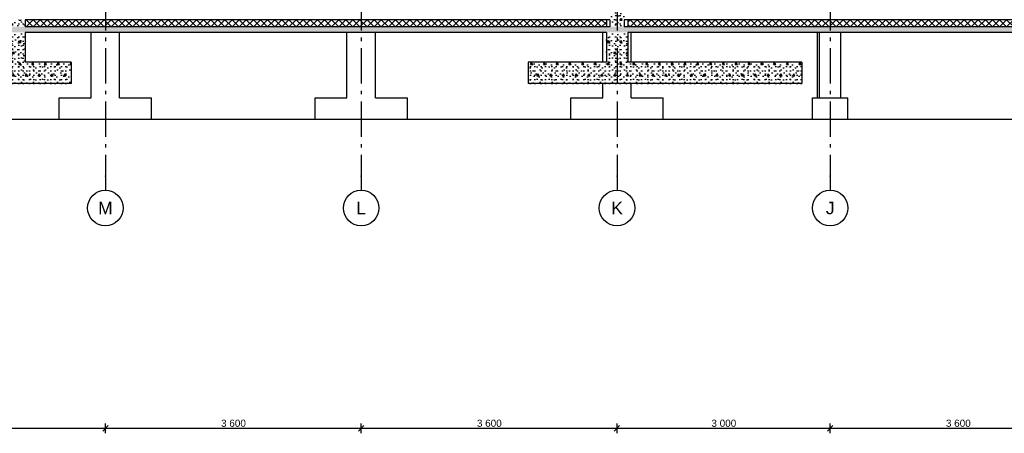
# Model space of a CAD drawing. Header units: millimetres. Extents: x -8544 to 51179, y -2070 to 13050.
# Tile 48 of 168: x 3611 to 17467, y -2070 to 3750. Entities that reach past the tile are written whole.
import ezdxf
from ezdxf.enums import TextEntityAlignment as Align

# ---------------------------------------------------------------- set-up
doc = ezdxf.new("R2010")
doc.units = ezdxf.units.MM
doc.header["$LTSCALE"] = 0.5
doc.header["$MEASUREMENT"] = 0
doc.linetypes.add('Akselinje', pattern=[1500, 1000, -200, 100, -200])
doc.linetypes.add('PLINE', pattern=[0])
for name, color, linetype in [('216- Direkte fundamentering', 7, 'Continuous'), ('216- Direkte fundamentering (Skravur)', 7, 'Continuous'), ('2411 Bærende innervegger betong', 7, 'Continuous'), ('2411 Bærende innervegger betong (Skravur)', 7, 'Continuous'), ('252- Gulv på grunn_ bunnplate', 7, 'Continuous'), ('252- Gulv på grunn_ bunnplate (Skravur)', 7, 'Continuous'), ('82-- Modullinjer', 7, 'Continuous'), ('842-M___1_50 Målsetting bygning', 7, 'Continuous')]:
    doc.layers.add(name, color=color, linetype=linetype)
doc.styles.add('GENERATED_STYLE_1', font='arial.ttf')
doc.styles.add('GENERATED_STYLE_2', font='arial.ttf')
doc.dimstyles.new('GENERATED_STYLE__1', dxfattribs={"dimtxt": 100, "dimasz": 71.25, "dimexe": 0.18, "dimexo": 0.0625, "dimgap": 0, "dimtad": 1, "dimtih": 1, "dimtoh": 1, "dimdec": 0, "dimzin": 0, "dimdsep": 46, "dimtxsty": 'GENERATED_STYLE_2', "dimblk": 'ARROWHEAD_6', "dimblk1": 'ARROWHEAD_6', "dimblk2": 'ARROWHEAD_6', "dimcen": 0.09, "dimclrd": 256, "dimclre": 256, "dimclrt": 256, "dimadec": 1, "dimazin": 0, "dimtfac": 1, "dimtdec": 4, "dimtmove": 0, "dimatfit": 3, "dimfxl": 1, "dimtolj": 1, "dimtzin": 0, "dimarcsym": 0})
pattern_1 = [(0, (0, 0), (0, 311.769), [30, -150]), (0, (90, 155.9), (0, 311.769), [30, -150]), (60, (0, 0), (-270, 155.8846), [30, -150]), (60, (180, 0), (-270, 155.8846), [30, -150]), (120, (30, 0), (270, 155.8846), [30, -150]), (120, (210, 0), (270, 155.8846), [30, -150]), (0, (0, 30), (0, 60), [0, -60, 0, -90]), (45, (30, 30), (-42.42641, 42.42641), [0, -45, 0, -75])]

# ---------------------------------------------------------------- blocks, each defined once
blk = doc.blocks.new('*X88')
at = {"layer": '252- Gulv på grunn_ bunnplate (Skravur)', "linetype": 'PLINE'}
for p, q in [((12167, 3717), (12200, 3750)), ((12200, 3650), (12300, 3750)), ((12300, 3650), (12200, 3750)), ((12300, 3650), (12400, 3750)), ((12400, 3650), (12300, 3750)), ((12400, 3650), (12500, 3750)), ((12500, 3650), (12400, 3750)), ((12500, 3650), (12600, 3750)), ((12600, 3650), (12500, 3750)), ((12600, 3650), (12700, 3750)), ((12700, 3650), (12600, 3750)), ((12700, 3650), (12800, 3750)), ((12800, 3650), (12700, 3750)), ((12800, 3650), (12900, 3750)), ((12900, 3650), (12800, 3750)), ((12900, 3650), (13000, 3750)), ((13000, 3650), (12900, 3750)), ((13000, 3650), (13100, 3750)), ((13100, 3650), (13000, 3750)), ((13100, 3650), (13200, 3750)), ((13200, 3650), (13100, 3750)), ((13200, 3650), (13300, 3750)), ((13300, 3650), (13200, 3750)), ((13300, 3650), (13400, 3750)), ((13400, 3650), (13300, 3750)), ((13400, 3650), (13500, 3750)), ((13500, 3650), (13400, 3750)), ((13500, 3650), (13600, 3750)), ((13600, 3650), (13500, 3750)), ((13600, 3650), (13700, 3750)), ((13700, 3650), (13600, 3750)), ((13700, 3650), (13800, 3750)), ((13800, 3650), (13700, 3750)), ((13800, 3650), (13900, 3750)), ((13900, 3650), (13800, 3750)), ((13900, 3650), (14000, 3750)), ((14000, 3650), (13900, 3750)), ((14000, 3650), (14100, 3750)), ((14100, 3650), (14000, 3750)), ((14100, 3650), (14200, 3750)), ((14200, 3650), (14100, 3750)), ((14200, 3650), (14300, 3750)), ((14300, 3650), (14200, 3750)), ((14300, 3650), (14400, 3750)), ((14400, 3650), (14300, 3750)), ((14400, 3650), (14500, 3750)), ((14500, 3650), (14400, 3750)), ((14500, 3650), (14600, 3750)), ((14600, 3650), (14500, 3750)), ((14600, 3650), (14700, 3750)), ((14700, 3650), (14600, 3750)), ((14700, 3650), (14800, 3750)), ((14800, 3650), (14700, 3750)), ((14800, 3650), (14900, 3750)), ((14900, 3650), (14800, 3750)), ((14900, 3650), (15000, 3750)), ((15000, 3650), (14900, 3750)), ((15000, 3650), (15100, 3750)), ((15100, 3650), (15000, 3750)), ((15100, 3650), (15200, 3750)), ((15200, 3650), (15100, 3750)), ((15200, 3650), (15300, 3750)), ((15300, 3650), (15200, 3750)), ((15300, 3650), (15400, 3750)), ((15400, 3650), (15300, 3750)), ((15400, 3650), (15500, 3750)), ((15500, 3650), (15400, 3750)), ((15500, 3650), (15600, 3750)), ((15600, 3650), (15500, 3750)), ((15600, 3650), (15700, 3750)), ((15700, 3650), (15600, 3750)), ((15700, 3650), (15800, 3750)), ((15800, 3650), (15700, 3750)), ((15800, 3650), (15900, 3750)), ((15900, 3650), (15800, 3750)), ((15900, 3650), (16000, 3750)), ((16000, 3650), (15900, 3750)), ((16000, 3650), (16100, 3750)), ((16100, 3650), (16000, 3750)), ((16100, 3650), (16200, 3750)), ((16200, 3650), (16100, 3750)), ((16200, 3650), (16300, 3750)), ((16300, 3650), (16200, 3750)), ((16300, 3650), (16400, 3750)), ((16400, 3650), (16300, 3750)), ((16400, 3650), (16500, 3750)), ((16500, 3650), (16400, 3750)), ((16500, 3650), (16600, 3750)), ((16600, 3650), (16500, 3750)), ((16600, 3650), (16700, 3750)), ((16700, 3650), (16600, 3750)), ((16700, 3650), (16800, 3750)), ((16800, 3650), (16700, 3750)), ((16800, 3650), (16900, 3750)), ((16900, 3650), (16800, 3750)), ((16900, 3650), (17000, 3750)), ((17000, 3650), (16900, 3750)), ((17000, 3650), (17100, 3750)), ((17100, 3650), (17000, 3750)), ((17100, 3650), (17200, 3750)), ((17200, 3650), (17100, 3750)), ((17200, 3650), (17300, 3750)), ((17300, 3650), (17200, 3750)), ((17300, 3650), (17400, 3750)), ((17400, 3650), (17300, 3750)), ((17400, 3650), (17500, 3750)), ((17500, 3650), (17400, 3750)), ((17500, 3650), (17600, 3750)), ((17600, 3650), (17500, 3750)), ((17600, 3650), (17700, 3750)), ((17700, 3650), (17600, 3750)), ((17700, 3650), (17800, 3750)), ((17800, 3650), (17700, 3750)), ((17800, 3650), (17900, 3750)), ((17900, 3650), (17800, 3750)), ((17900, 3650), (18000, 3750)), ((18000, 3650), (17900, 3750)), ((18000, 3650), (18100, 3750)), ((18100, 3650), (18000, 3750)), ((18100, 3650), (18200, 3750)), ((18200, 3650), (18100, 3750)), ((18200, 3650), (18300, 3750)), ((18300, 3650), (18200, 3750)), ((18300, 3650), (18400, 3750)), ((18400, 3650), (18300, 3750)), ((18400, 3650), (18500, 3750)), ((18500, 3650), (18400, 3750)), ((18500, 3650), (18600, 3750)), ((18600, 3650), (18500, 3750)), ((18600, 3650), (18700, 3750)), ((18700, 3650), (18600, 3750)), ((18700, 3650), (18800, 3750)), ((18800, 3650), (18700, 3750)), ((18800, 3650), (18900, 3750)), ((18900, 3650), (18800, 3750)), ((18900, 3650), (19000, 3750)), ((19000, 3650), (18900, 3750)), ((19000, 3650), (19100, 3750)), ((19100, 3650), (19000, 3750)), ((19100, 3650), (19200, 3750)), ((19200, 3650), (19100, 3750)), ((19200, 3650), (19300, 3750)), ((19300, 3650), (19200, 3750)), ((19300, 3650), (19400, 3750)), ((19400, 3650), (19300, 3750)), ((19400, 3650), (19500, 3750)), ((19500, 3650), (19400, 3750)), ((19500, 3650), (19600, 3750)), ((19600, 3650), (19500, 3750)), ((19600, 3650), (19700, 3750)), ((19700, 3650), (19600, 3750)), ((19700, 3650), (19800, 3750)), ((19800, 3650), (19700, 3750)), ((19800, 3650), (19900, 3750)), ((19900, 3650), (19800, 3750)), ((19900, 3650), (20000, 3750)), ((20000, 3650), (19900, 3750)), ((20000, 3650), (20100, 3750)), ((20100, 3650), (20000, 3750)), ((20100, 3650), (20200, 3750)), ((20200, 3650), (20100, 3750)), ((20200, 3650), (20300, 3750)), ((20300, 3650), (20200, 3750)), ((20300, 3650), (20400, 3750)), ((20400, 3650), (20300, 3750)), ((20400, 3650), (20500, 3750)), ((20500, 3650), (20400, 3750)), ((20500, 3650), (20600, 3750)), ((20600, 3650), (20500, 3750)), ((20600, 3650), (20700, 3750)), ((20700, 3650), (20600, 3750)), ((20700, 3650), (20800, 3750)), ((20800, 3650), (20700, 3750)), ((20800, 3650), (20900, 3750)), ((20900, 3650), (20800, 3750)), ((20900, 3650), (21000, 3750)), ((21000, 3650), (20900, 3750)), ((21000, 3650), (21100, 3750)), ((21100, 3650), (21000, 3750)), ((21100, 3650), (21200, 3750)), ((21200, 3650), (21100, 3750)), ((21200, 3650), (21300, 3750)), ((21300, 3650), (21200, 3750)), ((21300, 3650), (21400, 3750)), ((21400, 3650), (21300, 3750)), ((21400, 3650), (21500, 3750)), ((21500, 3650), (21400, 3750)), ((21500, 3650), (21600, 3750)), ((21600, 3650), (21500, 3750)), ((21600, 3650), (21700, 3750)), ((21700, 3650), (21600, 3750)), ((21700, 3650), (21800, 3750)), ((21800, 3650), (21700, 3750)), ((21800, 3650), (21900, 3750)), ((21900, 3650), (21800, 3750)), ((21900, 3650), (22000, 3750)), ((22000, 3650), (21900, 3750)), ((22000, 3650), (22100, 3750)), ((22100, 3650), (22000, 3750)), ((22100, 3650), (22200, 3750)), ((22200, 3650), (22100, 3750)), ((22200, 3650), (22300, 3750)), ((22300, 3650), (22200, 3750)), ((22300, 3650), (22400, 3750)), ((22400, 3650), (22300, 3750)), ((22400, 3650), (22500, 3750)), ((22500, 3650), (22400, 3750)), ((22500, 3650), (22600, 3750)), ((22600, 3650), (22500, 3750)), ((22600, 3650), (22700, 3750)), ((22700, 3650), (22600, 3750)), ((22700, 3650), (22800, 3750)), ((22800, 3650), (22700, 3750)), ((22800, 3650), (22900, 3750)), ((22900, 3650), (22800, 3750)), ((22900, 3650), (23000, 3750)), ((23000, 3650), (22900, 3750)), ((23000, 3650), (23100, 3750)), ((23100, 3650), (23000, 3750)), ((23100, 3650), (23200, 3750)), ((23200, 3650), (23100, 3750)), ((23200, 3650), (23300, 3750)), ((23300, 3650), (23200, 3750)), ((23300, 3650), (23400, 3750)), ((23400, 3650), (23300, 3750)), ((23400, 3650), (23500, 3750)), ((23500, 3650), (23400, 3750)), ((23500, 3650), (23600, 3750)), ((23600, 3650), (23500, 3750)), ((23600, 3650), (23700, 3750)), ((23700, 3650), (23600, 3750)), ((23700, 3650), (23800, 3750)), ((23800, 3650), (23700, 3750)), ((23800, 3650), (23900, 3750)), ((23900, 3650), (23800, 3750)), ((23900, 3650), (24000, 3750)), ((24000, 3650), (23900, 3750)), ((24000, 3650), (24100, 3750)), ((24100, 3650), (24000, 3750)), ((24100, 3650), (24200, 3750)), ((24200, 3650), (24100, 3750)), ((24200, 3650), (24300, 3750)), ((24300, 3650), (24200, 3750)), ((24300, 3650), (24400, 3750)), ((24400, 3650), (24300, 3750)), ((24400, 3650), (24500, 3750)), ((24500, 3650), (24400, 3750)), ((24500, 3650), (24600, 3750)), ((24600, 3650), (24500, 3750)), ((24600, 3650), (24700, 3750)), ((24700, 3650), (24600, 3750)), ((24700, 3650), (24800, 3750)), ((24800, 3650), (24700, 3750)), ((24800, 3650), (24900, 3750)), ((24900, 3650), (24800, 3750)), ((24900, 3650), (25000, 3750)), ((25000, 3650), (24900, 3750)), ((25000, 3650), (25100, 3750)), ((25100, 3650), (25000, 3750)), ((25100, 3650), (25200, 3750)), ((25200, 3650), (25100, 3750)), ((25200, 3650), (25300, 3750)), ((25300, 3650), (25200, 3750)), ((25300, 3650), (25400, 3750)), ((25400, 3650), (25300, 3750)), ((25400, 3650), (25500, 3750)), ((25500, 3650), (25400, 3750)), ((25500, 3650), (25600, 3750)), ((25600, 3650), (25500, 3750)), ((25667, 3683), (25600, 3750)), ((12200, 3650), (12167, 3683)), ((25600, 3650), (25667, 3717))]:
    blk.add_line(p, q, dxfattribs=at)
blk = doc.blocks.new('*X89')
at = {"layer": '252- Gulv på grunn_ bunnplate (Skravur)', "linetype": 'PLINE'}
for p, q in [((3687, 3737), (3700, 3750)), ((3700, 3650), (3800, 3750)), ((3800, 3650), (3700, 3750)), ((3800, 3650), (3900, 3750)), ((3900, 3650), (3800, 3750)), ((3900, 3650), (4000, 3750)), ((4000, 3650), (3900, 3750)), ((4000, 3650), (4100, 3750)), ((4100, 3650), (4000, 3750)), ((4100, 3650), (4200, 3750)), ((4200, 3650), (4100, 3750)), ((4200, 3650), (4300, 3750)), ((4300, 3650), (4200, 3750)), ((4300, 3650), (4400, 3750)), ((4400, 3650), (4300, 3750)), ((4400, 3650), (4500, 3750)), ((4500, 3650), (4400, 3750)), ((4500, 3650), (4600, 3750)), ((4600, 3650), (4500, 3750)), ((4600, 3650), (4700, 3750)), ((4700, 3650), (4600, 3750)), ((4700, 3650), (4800, 3750)), ((4800, 3650), (4700, 3750)), ((4800, 3650), (4900, 3750)), ((4900, 3650), (4800, 3750)), ((4900, 3650), (5000, 3750)), ((5000, 3650), (4900, 3750)), ((5000, 3650), (5100, 3750)), ((5100, 3650), (5000, 3750)), ((5100, 3650), (5200, 3750)), ((5200, 3650), (5100, 3750)), ((5200, 3650), (5300, 3750)), ((5300, 3650), (5200, 3750)), ((5300, 3650), (5400, 3750)), ((5400, 3650), (5300, 3750)), ((5400, 3650), (5500, 3750)), ((5500, 3650), (5400, 3750)), ((5500, 3650), (5600, 3750)), ((5600, 3650), (5500, 3750)), ((5600, 3650), (5700, 3750)), ((5700, 3650), (5600, 3750)), ((5700, 3650), (5800, 3750)), ((5800, 3650), (5700, 3750)), ((5800, 3650), (5900, 3750)), ((5900, 3650), (5800, 3750)), ((5900, 3650), (6000, 3750)), ((6000, 3650), (5900, 3750)), ((6000, 3650), (6100, 3750)), ((6100, 3650), (6000, 3750)), ((6100, 3650), (6200, 3750)), ((6200, 3650), (6100, 3750)), ((6200, 3650), (6300, 3750)), ((6300, 3650), (6200, 3750)), ((6300, 3650), (6400, 3750)), ((6400, 3650), (6300, 3750)), ((6400, 3650), (6500, 3750)), ((6500, 3650), (6400, 3750)), ((6500, 3650), (6600, 3750)), ((6600, 3650), (6500, 3750)), ((6600, 3650), (6700, 3750)), ((6700, 3650), (6600, 3750)), ((6700, 3650), (6800, 3750)), ((6800, 3650), (6700, 3750)), ((6800, 3650), (6900, 3750)), ((6900, 3650), (6800, 3750)), ((6900, 3650), (7000, 3750)), ((7000, 3650), (6900, 3750)), ((7000, 3650), (7100, 3750)), ((7100, 3650), (7000, 3750)), ((7100, 3650), (7200, 3750)), ((7200, 3650), (7100, 3750)), ((7200, 3650), (7300, 3750)), ((7300, 3650), (7200, 3750)), ((7300, 3650), (7400, 3750)), ((7400, 3650), (7300, 3750)), ((7400, 3650), (7500, 3750)), ((7500, 3650), (7400, 3750)), ((7500, 3650), (7600, 3750)), ((7600, 3650), (7500, 3750)), ((7600, 3650), (7700, 3750)), ((7700, 3650), (7600, 3750)), ((7700, 3650), (7800, 3750)), ((7800, 3650), (7700, 3750)), ((7800, 3650), (7900, 3750)), ((7900, 3650), (7800, 3750)), ((7900, 3650), (8000, 3750)), ((8000, 3650), (7900, 3750)), ((8000, 3650), (8100, 3750)), ((8100, 3650), (8000, 3750)), ((8100, 3650), (8200, 3750)), ((8200, 3650), (8100, 3750)), ((8200, 3650), (8300, 3750)), ((8300, 3650), (8200, 3750)), ((8300, 3650), (8400, 3750)), ((8400, 3650), (8300, 3750)), ((8400, 3650), (8500, 3750)), ((8500, 3650), (8400, 3750)), ((8500, 3650), (8600, 3750)), ((8600, 3650), (8500, 3750)), ((8600, 3650), (8700, 3750)), ((8700, 3650), (8600, 3750)), ((8700, 3650), (8800, 3750)), ((8800, 3650), (8700, 3750)), ((8800, 3650), (8900, 3750)), ((8900, 3650), (8800, 3750)), ((8900, 3650), (9000, 3750)), ((9000, 3650), (8900, 3750)), ((9000, 3650), (9100, 3750)), ((9100, 3650), (9000, 3750)), ((9100, 3650), (9200, 3750)), ((9200, 3650), (9100, 3750)), ((9200, 3650), (9300, 3750)), ((9300, 3650), (9200, 3750)), ((9300, 3650), (9400, 3750)), ((9400, 3650), (9300, 3750)), ((9400, 3650), (9500, 3750)), ((9500, 3650), (9400, 3750)), ((9500, 3650), (9600, 3750)), ((9600, 3650), (9500, 3750)), ((9600, 3650), (9700, 3750)), ((9700, 3650), (9600, 3750)), ((9700, 3650), (9800, 3750)), ((9800, 3650), (9700, 3750)), ((9800, 3650), (9900, 3750)), ((9900, 3650), (9800, 3750)), ((9900, 3650), (10000, 3750)), ((10000, 3650), (9900, 3750)), ((10000, 3650), (10100, 3750)), ((10100, 3650), (10000, 3750)), ((10100, 3650), (10200, 3750)), ((10200, 3650), (10100, 3750)), ((10200, 3650), (10300, 3750)), ((10300, 3650), (10200, 3750)), ((10300, 3650), (10400, 3750)), ((10400, 3650), (10300, 3750)), ((10400, 3650), (10500, 3750)), ((10500, 3650), (10400, 3750)), ((10500, 3650), (10600, 3750)), ((10600, 3650), (10500, 3750)), ((10600, 3650), (10700, 3750)), ((10700, 3650), (10600, 3750)), ((10700, 3650), (10800, 3750)), ((10800, 3650), (10700, 3750)), ((10800, 3650), (10900, 3750)), ((10900, 3650), (10800, 3750)), ((10900, 3650), (11000, 3750)), ((11000, 3650), (10900, 3750)), ((11000, 3650), (11100, 3750)), ((11100, 3650), (11000, 3750)), ((11100, 3650), (11200, 3750)), ((11200, 3650), (11100, 3750)), ((11200, 3650), (11300, 3750)), ((11300, 3650), (11200, 3750)), ((11300, 3650), (11400, 3750)), ((11400, 3650), (11300, 3750)), ((11400, 3650), (11500, 3750)), ((11500, 3650), (11400, 3750)), ((11500, 3650), (11600, 3750)), ((11600, 3650), (11500, 3750)), ((11600, 3650), (11700, 3750)), ((11700, 3650), (11600, 3750)), ((11700, 3650), (11800, 3750)), ((11800, 3650), (11700, 3750)), ((11867, 3683), (11800, 3750)), ((3700, 3650), (3687, 3663)), ((11800, 3650), (11867, 3717))]:
    blk.add_line(p, q, dxfattribs=at)
blk = doc.blocks.new('Standard grid marker[4]', base_point=(4817, 12550))
at = {"layer": '82-- Modullinjer', "linetype": 'Akselinje'}
for p, q in [((4817, 12350), (4817, 12550)), ((4817, 12350), (4817, 1550)), ((4817, 1550), (4817, 1350))]:
    blk.add_line(p, q, dxfattribs=at)
at = {"layer": '82-- Modullinjer', "linetype": 'PLINE'}
for centre in [(4817, 12800), (4817, 1100)]:
    blk.add_circle(centre, 250, dxfattribs=at)
at = {"layer": '82-- Modullinjer', "linetype": 'Akselinje'}
for p in [(4817, 12350), (4817, 12350), (4817, 1550), (4817, 1550)]:
    blk.add_point(p, dxfattribs=at)
at = {"layer": '82-- Modullinjer', "style": 'GENERATED_STYLE_1'}
for tag, p in [('AC_MarkerText_1_0', (4817, 12888)), ('AC_MarkerText_1_1', (4817, 1188))]:
    blk.add_attdef(tag, text='', height=175, rotation=360, dxfattribs=at).set_placement(p, align=Align.TOP_CENTER)
blk = doc.blocks.new('Standard grid marker[5]', base_point=(8417, 12550))
at = {"layer": '82-- Modullinjer', "linetype": 'Akselinje'}
for p, q in [((8417, 12350), (8417, 12550)), ((8417, 12350), (8417, 1550)), ((8417, 1550), (8417, 1350))]:
    blk.add_line(p, q, dxfattribs=at)
at = {"layer": '82-- Modullinjer', "linetype": 'PLINE'}
for centre in [(8417, 12800), (8417, 1100)]:
    blk.add_circle(centre, 250, dxfattribs=at)
at = {"layer": '82-- Modullinjer', "linetype": 'Akselinje'}
for p in [(8417, 12350), (8417, 12350), (8417, 1550), (8417, 1550)]:
    blk.add_point(p, dxfattribs=at)
at = {"layer": '82-- Modullinjer', "style": 'GENERATED_STYLE_1'}
for tag, p in [('AC_MarkerText_1_0', (8417, 12888)), ('AC_MarkerText_1_1', (8417, 1188))]:
    blk.add_attdef(tag, text='', height=175, rotation=360, dxfattribs=at).set_placement(p, align=Align.TOP_CENTER)
blk = doc.blocks.new('Standard grid marker[6]', base_point=(12017, 12550))
at = {"layer": '82-- Modullinjer', "linetype": 'Akselinje'}
for p, q in [((12017, 12350), (12017, 12550)), ((12017, 12350), (12017, 1550)), ((12017, 1550), (12017, 1350))]:
    blk.add_line(p, q, dxfattribs=at)
at = {"layer": '82-- Modullinjer', "linetype": 'PLINE'}
for centre in [(12017, 12800), (12017, 1100)]:
    blk.add_circle(centre, 250, dxfattribs=at)
at = {"layer": '82-- Modullinjer', "linetype": 'Akselinje'}
for p in [(12017, 12350), (12017, 12350), (12017, 1550), (12017, 1550)]:
    blk.add_point(p, dxfattribs=at)
at = {"layer": '82-- Modullinjer', "style": 'GENERATED_STYLE_1'}
for tag, p in [('AC_MarkerText_1_0', (12017, 12888)), ('AC_MarkerText_1_1', (12017, 1188))]:
    blk.add_attdef(tag, text='', height=175, rotation=360, dxfattribs=at).set_placement(p, align=Align.TOP_CENTER)
blk = doc.blocks.new('Standard grid marker[7]', base_point=(15017, 12550))
at = {"layer": '82-- Modullinjer', "linetype": 'Akselinje'}
for p, q in [((15017, 12350), (15017, 12550)), ((15017, 12350), (15017, 1550)), ((15017, 1550), (15017, 1350))]:
    blk.add_line(p, q, dxfattribs=at)
at = {"layer": '82-- Modullinjer', "linetype": 'PLINE'}
for centre in [(15017, 12800), (15017, 1100)]:
    blk.add_circle(centre, 250, dxfattribs=at)
at = {"layer": '82-- Modullinjer', "linetype": 'Akselinje'}
for p in [(15017, 12350), (15017, 12350), (15017, 1550), (15017, 1550)]:
    blk.add_point(p, dxfattribs=at)
at = {"layer": '82-- Modullinjer', "style": 'GENERATED_STYLE_1'}
for tag, p in [('AC_MarkerText_1_0', (15017, 12888)), ('AC_MarkerText_1_1', (15017, 1188))]:
    blk.add_attdef(tag, text='', height=175, rotation=360, dxfattribs=at).set_placement(p, align=Align.TOP_CENTER)
blk = doc.blocks.new('*D132')
at = {"layer": '842-M___1_50 Målsetting bygning', "linetype": 'PLINE'}
for p, q in [((1217, -2070), (1217, -1930)), ((4817, -2070), (4817, -1930)), ((1254, -1962), (1179, -2038)), ((1217, -2000), (4817, -2000)), ((4854, -1962), (4779, -2038))]:
    blk.add_line(p, q, dxfattribs=at)
at = {"layer": '842-M___1_50 Målsetting bygning', "insert": (2845, -1980), "char_height": 100, "attachment_point": 7, "style": 'GENERATED_STYLE_2'}
blk.add_mtext('\\A1;{\\pql;\\fArial|b0|i0|c0|p0;\\W1.000000;3\xa0600}', dxfattribs=at)
blk = doc.blocks.new('ARROWHEAD_6')
at = {"linetype": 'Continuous'}
for p, q in [((0, 0), (-1, 0)), ((-0.5, -0.5), (0.5, 0.5))]:
    blk.add_line(p, q, dxfattribs=at)
blk = doc.blocks.new('*D133')
at = {"layer": '842-M___1_50 Målsetting bygning', "linetype": 'PLINE'}
for p, q in [((4817, -2070), (4817, -1930)), ((8417, -2070), (8417, -1930)), ((4854, -1962), (4779, -2038)), ((4817, -2000), (8417, -2000)), ((8454, -1962), (8379, -2038))]:
    blk.add_line(p, q, dxfattribs=at)
at = {"layer": '842-M___1_50 Målsetting bygning', "insert": (6445, -1980), "char_height": 100, "attachment_point": 7, "style": 'GENERATED_STYLE_2'}
blk.add_mtext('\\A1;{\\pql;\\fArial|b0|i0|c0|p0;\\W1.000000;3\xa0600}', dxfattribs=at)
blk = doc.blocks.new('*D134')
at = {"layer": '842-M___1_50 Målsetting bygning', "linetype": 'PLINE'}
for p, q in [((8417, -2070), (8417, -1930)), ((12017, -2070), (12017, -1930)), ((8454, -1962), (8379, -2038)), ((8417, -2000), (12017, -2000)), ((12054, -1962), (11979, -2038))]:
    blk.add_line(p, q, dxfattribs=at)
at = {"layer": '842-M___1_50 Målsetting bygning', "insert": (10045, -1980), "char_height": 100, "attachment_point": 7, "style": 'GENERATED_STYLE_2'}
blk.add_mtext('\\A1;{\\pql;\\fArial|b0|i0|c0|p0;\\W1.000000;3\xa0600}', dxfattribs=at)
blk = doc.blocks.new('*D135')
at = {"layer": '842-M___1_50 Målsetting bygning', "linetype": 'PLINE'}
for p, q in [((12017, -2070), (12017, -1930)), ((15017, -2070), (15017, -1930)), ((12054, -1962), (11979, -2038)), ((12017, -2000), (15017, -2000)), ((15054, -1962), (14979, -2038))]:
    blk.add_line(p, q, dxfattribs=at)
at = {"layer": '842-M___1_50 Målsetting bygning', "insert": (13345, -1980), "char_height": 100, "attachment_point": 7, "style": 'GENERATED_STYLE_2'}
blk.add_mtext('\\A1;{\\pql;\\fArial|b0|i0|c0|p0;\\W1.000000;3\xa0000}', dxfattribs=at)
blk = doc.blocks.new('*D136')
at = {"layer": '842-M___1_50 Målsetting bygning', "linetype": 'PLINE'}
for p, q in [((15017, -2070), (15017, -1930)), ((18617, -2070), (18617, -1930)), ((15054, -1962), (14979, -2038)), ((15017, -2000), (18617, -2000)), ((18654, -1962), (18579, -2038))]:
    blk.add_line(p, q, dxfattribs=at)
at = {"layer": '842-M___1_50 Målsetting bygning', "insert": (16645, -1980), "char_height": 100, "attachment_point": 7, "style": 'GENERATED_STYLE_2'}
blk.add_mtext('\\A1;{\\pql;\\fArial|b0|i0|c0|p0;\\W1.000000;3\xa0600}', dxfattribs=at)

msp = doc.modelspace()

# ---------------------------------------------------------------- hatches: boundary and pattern name
at = {"layer": '216- Direkte fundamentering (Skravur)', "linetype": 'Continuous'}
h = msp.add_hatch(dxfattribs=at)
h.set_pattern_fill('Betong_strukturell', color=256, style=0, pattern_type=2)
h.set_pattern_definition(pattern_1)
h.paths.add_polyline_path([(3486.9, 3570), (3486.9, 3150), (3686.9, 3150), (3686.9, 3570)])
h = msp.add_hatch(dxfattribs=at)
h.set_pattern_fill('Betong_strukturell', color=256, style=0, pattern_type=2)
h.set_pattern_definition(pattern_1)
h.paths.add_polyline_path([(11866.9, 3570), (11866.9, 3150), (12166.9, 3150), (12166.9, 3570)])
h = msp.add_hatch(dxfattribs=at)
h.set_pattern_fill('Betong_strukturell', color=256, style=0, pattern_type=2)
h.set_pattern_definition(pattern_1)
h.paths.add_polyline_path([(4336.9, 3150), (466.9, 3150), (466.9, 2850), (4336.9, 2850)])
h = msp.add_hatch(dxfattribs=at)
h.set_pattern_fill('Betong_strukturell', color=256, style=0, pattern_type=2)
h.set_pattern_definition(pattern_1)
h.paths.add_polyline_path([(10766.9, 2850), (14616.9, 2850), (14616.9, 3150), (10766.9, 3150)])
at = {"layer": '2411 Bærende innervegger betong (Skravur)', "linetype": 'Continuous'}
h = msp.add_hatch(dxfattribs=at)
h.set_pattern_fill('Betong_strukturell', color=256, style=0, pattern_type=2)
h.set_pattern_definition(pattern_1)
h.paths.add_polyline_path([(11916.9, 3650), (12116.9, 3650), (12116.9, 6620), (11916.9, 6620)])
h = msp.add_hatch(dxfattribs=at)
h.set_pattern_fill('Betong_strukturell', color=256, style=0, pattern_type=2)
h.set_pattern_definition(pattern_1)
h.paths.add_polyline_path([(3486.9, 3750), (3486.9, 3650), (3686.9, 3650), (3686.9, 3750)])
at = {"layer": '252- Gulv på grunn_ bunnplate (Skravur)', "linetype": 'Continuous'}
h = msp.add_hatch(dxfattribs=at)
h.set_pattern_fill('Betong_strukturell', color=256, style=0, pattern_type=2)
h.set_pattern_definition(pattern_1)
h.paths.add_polyline_path([(-4683.1, 3570), (25666.9, 3570), (25666.9, 3650), (-4683.1, 3650)])

# ---------------------------------------------------------------- linework, layer by layer
at = {"layer": '216- Direkte fundamentering', "linetype": 'PLINE'}
for p, q in [((3686.9, 3570), (3686.9, 3150)), ((4616.9, 2650), (4616.9, 3570)), ((5016.9, 2650), (5016.9, 3570)), ((8216.9, 2650), (8216.9, 3570)), ((8616.9, 2650), (8616.9, 3570)), ((11816.9, 3150), (11816.9, 3570)), ((11866.9, 3570), (11866.9, 3150)), ((12166.9, 3570), (12166.9, 3150)), ((12216.9, 3150), (12216.9, 3570)), ((14836.9, 2650), (14836.9, 3570)), ((14866.9, 2650), (14866.9, 3570)), ((15166.9, 2650), (15166.9, 3570)), ((4336.9, 3150), (3686.9, 3150)), ((4336.9, 3150), (4336.9, 2850)), ((10766.9, 3150), (10766.9, 2850)), ((11866.9, 3150), (10766.9, 3150)), ((14616.9, 3150), (12166.9, 3150)), ((14616.9, 3150), (14616.9, 2850)), ((4336.9, 2850), (466.9, 2850)), ((14616.9, 2850), (10766.9, 2850)), ((11816.9, 2650), (11816.9, 2850)), ((12216.9, 2650), (12216.9, 2850)), ((4166.9, 2650), (4616.9, 2650)), ((4166.9, 2350), (4166.9, 2650)), ((5016.9, 2650), (5466.9, 2650)), ((5466.9, 2350), (5466.9, 2650)), ((7766.9, 2650), (8216.9, 2650)), ((7766.9, 2350), (7766.9, 2650)), ((8616.9, 2650), (9066.9, 2650)), ((9066.9, 2350), (9066.9, 2650)), ((11366.9, 2650), (11816.9, 2650)), ((11366.9, 2350), (11366.9, 2650)), ((12216.9, 2650), (12666.9, 2650)), ((12666.9, 2350), (12666.9, 2650)), ((14766.9, 2350), (14766.9, 2650)), ((14766.9, 2650), (15266.9, 2650)), ((15266.9, 2350), (15266.9, 2650)), ((-1733.1, 2350), (4166.9, 2350)), ((4166.9, 2350), (5466.9, 2350)), ((5466.9, 2350), (7766.9, 2350)), ((7766.9, 2350), (9066.9, 2350)), ((9066.9, 2350), (11366.9, 2350)), ((11366.9, 2350), (12666.9, 2350)), ((12666.9, 2350), (14766.9, 2350)), ((14766.9, 2350), (15266.9, 2350)), ((15266.9, 2350), (18366.9, 2350))]:
    msp.add_line(p, q, dxfattribs=at)
at = {"layer": '2411 Bærende innervegger betong', "linetype": 'PLINE'}
for p, q in [((3686.9, 3750), (3686.9, 3650)), ((11916.9, 3750), (11916.9, 3650)), ((12116.9, 3750), (12116.9, 3650))]:
    msp.add_line(p, q, dxfattribs=at)
at = {"layer": '252- Gulv på grunn_ bunnplate', "linetype": 'PLINE'}
for p, q in [((11866.9, 3750), (3686.9, 3750)), ((11916.9, 3750), (11866.9, 3750)), ((11866.9, 3750), (11866.9, 3650)), ((12166.9, 3750), (12116.9, 3750)), ((25666.9, 3750), (12166.9, 3750)), ((12166.9, 3750), (12166.9, 3650)), ((11866.9, 3650), (3686.9, 3650)), ((11916.9, 3650), (11866.9, 3650)), ((12166.9, 3650), (12116.9, 3650)), ((25666.9, 3650), (12166.9, 3650)), ((11866.9, 3570), (3686.9, 3570)), ((43886.9, 3570), (12166.9, 3570))]:
    msp.add_line(p, q, dxfattribs=at)

# ---------------------------------------------------------------- block references
at = {"layer": '252- Gulv på grunn_ bunnplate'}
for name in ['*X89', '*X88']:
    msp.add_blockref(name, (0, 0), dxfattribs=at)
at = {"layer": '82-- Modullinjer', "linetype": 'PLINE'}
ref = msp.add_blockref('Standard grid marker[4]', (4816.9, 12550), dxfattribs=at)
ref.add_attrib('AC_MarkerText_1', 'M', dxfattribs={"color": 7, "height": 175, "rotation": 360, "style": 'GENERATED_STYLE_1'}).set_placement((4816.9, 12887.5), align=Align.TOP_CENTER)
ref.add_attrib('AC_MarkerText_1_1', 'M', dxfattribs={"color": 7, "height": 175, "rotation": 360, "style": 'GENERATED_STYLE_1'}).set_placement((4816.9, 1187.5), align=Align.TOP_CENTER)
ref = msp.add_blockref('Standard grid marker[5]', (8416.9, 12550), dxfattribs=at)
ref.add_attrib('AC_MarkerText_1', 'L', dxfattribs={"color": 7, "height": 175, "rotation": 360, "style": 'GENERATED_STYLE_1'}).set_placement((8416.9, 12887.5), align=Align.TOP_CENTER)
ref.add_attrib('AC_MarkerText_1_1', 'L', dxfattribs={"color": 7, "height": 175, "rotation": 360, "style": 'GENERATED_STYLE_1'}).set_placement((8416.9, 1187.5), align=Align.TOP_CENTER)
ref = msp.add_blockref('Standard grid marker[6]', (12016.9, 12550), dxfattribs=at)
ref.add_attrib('AC_MarkerText_1', 'K', dxfattribs={"color": 7, "height": 175, "rotation": 360, "style": 'GENERATED_STYLE_1'}).set_placement((12016.9, 12887.5), align=Align.TOP_CENTER)
ref.add_attrib('AC_MarkerText_1_1', 'K', dxfattribs={"color": 7, "height": 175, "rotation": 360, "style": 'GENERATED_STYLE_1'}).set_placement((12016.9, 1187.5), align=Align.TOP_CENTER)
ref = msp.add_blockref('Standard grid marker[7]', (15016.9, 12550), dxfattribs=at)
ref.add_attrib('AC_MarkerText_1', 'J', dxfattribs={"color": 7, "height": 175, "rotation": 360, "style": 'GENERATED_STYLE_1'}).set_placement((15016.9, 12887.5), align=Align.TOP_CENTER)
ref.add_attrib('AC_MarkerText_1_1', 'J', dxfattribs={"color": 7, "height": 175, "rotation": 360, "style": 'GENERATED_STYLE_1'}).set_placement((15016.9, 1187.5), align=Align.TOP_CENTER)

# ---------------------------------------------------------------- dimensions: what is measured, and where the dimension line sits
at = {"layer": '842-M___1_50 Målsetting bygning', "linetype": 'Continuous'}
for base, p1, p2, picture, middle in [((4816.9, -2000), (1216.9, -2000), (4816.9, -2000), '*D132', (3016.9, -1930)), ((8416.9, -2000), (4816.9, -2000), (8416.9, -2000), '*D133', (6616.9, -1930)), ((12016.9, -2000), (8416.9, -2000), (12016.9, -2000), '*D134', (10216.9, -1930)), ((15016.9, -2000), (12016.9, -2000), (15016.9, -2000), '*D135', (13516.9, -1930)), ((18616.9, -2000), (15016.9, -2000), (18616.9, -2000), '*D136', (16816.9, -1930))]:
    dim = msp.add_linear_dim(base=base, p1=p1, p2=p2, dimstyle='GENERATED_STYLE__1', dxfattribs=at)
    dim.commit()
    dim.dimension.update_dxf_attribs({"geometry": picture, "text_midpoint": middle, "dimtype": 160})

doc.saveas('drawing.dxf')
